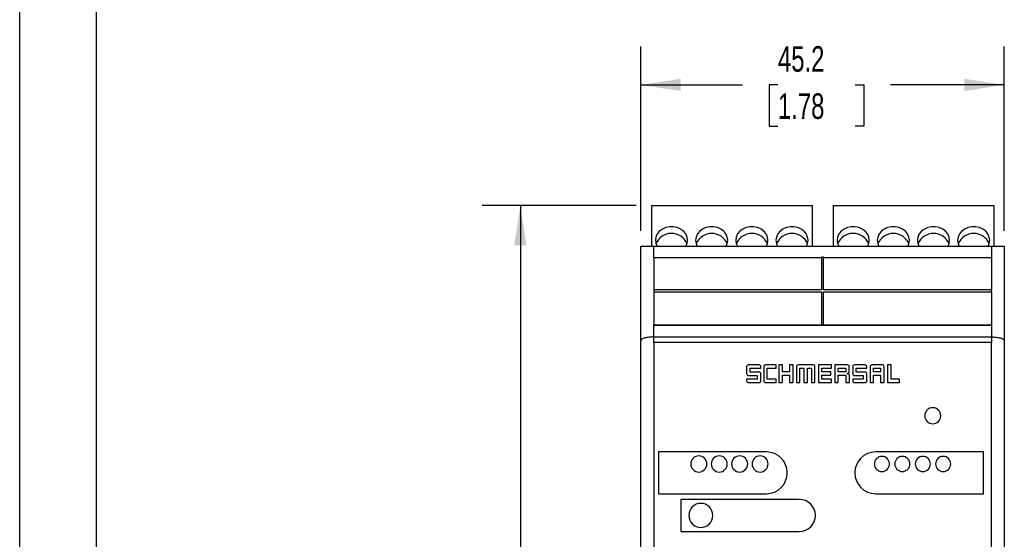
# Model space of a CAD drawing. Header units: millimetres. Extents: x 0 to 419, y 0 to 324.
# Tile 3 of 13: x 0 to 122, y 147 to 212. Entities that reach past the tile are written whole.
import ezdxf

# ---------------------------------------------------------------- set-up
doc = ezdxf.new("R2010")
doc.units = ezdxf.units.MM
doc.header["$LTSCALE"] = 1.5
doc.layers.add('DIMENSIONS', color=140, linetype='Continuous', lineweight=25)
doc.layers.add('TEXT', color=140, linetype='Continuous', lineweight=25)
doc.styles.add('SLDTEXTSTYLE0', font='TXT', dxfattribs={"width": 0.7})
doc.dimstyles.new('SLDDIMSTYLE0', dxfattribs={"dimtxt": 3.237012, "dimasz": 4.953, "dimexe": 0, "dimexo": 0.0625, "dimgap": 0.809253, "dimtad": 0, "dimtih": 1, "dimtoh": 1, "dimdec": 1, "dimrnd": 1e-09, "dimzin": 12, "dimdsep": 46, "dimtxsty": 'SLDTEXTSTYLE0', "dimsah": 1, "dimcen": 0.09, "dimadec": 0, "dimazin": 3, "dimtfac": 1, "dimtdec": 1, "dimtofl": 0, "dimtmove": 0, "dimatfit": 3, "dimfxl": 0, "dimfrac": 2, "dimtolj": 1, "dimtzin": 12, "dimarcsym": 0})

# ---------------------------------------------------------------- blocks, each defined once
blk = doc.blocks.new('_D')
at = {"layer": 'DIMENSIONS'}
for p, q in [((77.29, 185.64), (77.29, 208.54)), ((122.49, 185.64), (122.49, 208.54)), ((77.29, 203.78), (89.94, 203.78)), ((94.33, 203.78), (93.24, 203.78)), ((93.24, 203.78), (93.24, 198.64)), ((103.95, 203.78), (105.03, 203.78)), ((105.03, 203.78), (105.03, 198.64)), ((122.49, 203.78), (108.33, 203.78)), ((93.24, 198.64), (94.33, 198.64)), ((105.03, 198.64), (103.95, 198.64))]:
    blk.add_line(p, q, dxfattribs=at)
for points in [[(77.29, 203.78), (82.25, 203.02), (82.25, 204.54)], [(122.49, 203.78), (117.54, 204.54), (117.54, 203.02)]]:
    blk.add_solid(points, dxfattribs=at)
at = {"layer": 'DIMENSIONS', "char_height": 3.175, "attachment_point": 1, "style": 'SLDTEXTSTYLE0'}
for s, insert in [('45.2', (94.33, 208.6)), ('1.78', (94.33, 202.73))]:
    blk.add_mtext(s, dxfattribs=dict(at, insert=insert))
blk = doc.blocks.new('_D_1')
at = {"layer": 'DIMENSIONS'}
for p, q in [((76.69, 188.77), (57.52, 188.77)), ((62.29, 188.77), (62.29, 141.43)), ((57.48, 135.56), (56.39, 135.56)), ((56.39, 135.56), (56.39, 130.41)), ((67.1, 135.56), (68.18, 135.56)), ((68.18, 135.56), (68.18, 130.41)), ((56.39, 130.41), (57.48, 130.41)), ((68.18, 130.41), (67.1, 130.41)), ((62.29, 79.7), (62.29, 129.69)), ((76.69, 79.7), (57.52, 79.7))]:
    blk.add_line(p, q, dxfattribs=at)
for points in [[(62.29, 188.77), (61.53, 183.82), (63.05, 183.82)], [(62.29, 79.7), (63.05, 84.65), (61.53, 84.65)]]:
    blk.add_solid(points, dxfattribs=at)
at = {"layer": 'DIMENSIONS', "char_height": 3.175, "attachment_point": 1, "style": 'SLDTEXTSTYLE0'}
for s, insert in [('109.1', (56.13, 140.38)), ('4.29', (57.48, 134.51))]:
    blk.add_mtext(s, dxfattribs=dict(at, insert=insert))

msp = doc.modelspace()

# ---------------------------------------------------------------- linework, layer by layer
at = {"color": 7, "linetype": 'Continuous'}
msp.add_line((0, 323.85), (0, 0), dxfattribs=at)
for p, q in [((78.59, 188.78), (98.59, 188.78)), ((78.59, 188.78), (78.59, 188.77)), ((78.59, 188.77), (78.59, 183.73)), ((78.59, 188.77), (98.59, 188.77)), ((98.59, 188.78), (98.59, 188.77)), ((98.59, 188.77), (98.59, 183.73)), ((101.19, 188.78), (101.19, 188.77)), ((101.19, 188.78), (121.19, 188.78)), ((101.19, 188.77), (101.19, 183.73)), ((101.19, 188.77), (121.19, 188.77)), ((121.19, 188.78), (121.19, 188.77)), ((121.19, 188.77), (121.19, 183.73)), ((77.29, 171.96), (77.29, 183.73)), ((78.89, 183.73), (120.89, 183.73)), ((78.89, 182.33), (78.89, 183.73)), ((120.89, 183.73), (120.89, 182.33)), ((122.49, 183.73), (122.49, 171.96)), ((78.89, 182.33), (99.77, 182.33)), ((78.89, 182.33), (78.89, 178.27)), ((99.77, 182.36), (99.77, 178.27)), ((100.02, 182.36), (99.77, 182.36)), ((100.02, 178.27), (100.02, 182.36)), ((100.02, 182.33), (120.89, 182.33)), ((120.89, 182.33), (120.89, 178.27)), ((78.89, 178.27), (78.89, 178.06)), ((99.77, 178.27), (78.89, 178.27)), ((78.89, 178.06), (99.77, 178.06)), ((78.89, 178.03), (78.89, 178.06)), ((78.89, 178.03), (99.77, 178.03)), ((78.89, 178.03), (78.89, 173.95)), ((99.77, 178.06), (99.77, 173.97)), ((120.89, 178.27), (100.02, 178.27)), ((100.02, 178.06), (120.89, 178.06)), ((100.02, 173.97), (100.02, 178.06)), ((100.02, 178.03), (120.89, 178.03)), ((120.89, 178.06), (120.89, 178.27)), ((120.89, 178.03), (120.89, 178.06)), ((120.89, 178.03), (120.89, 173.95)), ((78.89, 173.95), (78.89, 173.89)), ((78.89, 173.95), (99.77, 173.95)), ((99.77, 173.97), (100.02, 173.97)), ((99.77, 173.95), (99.77, 173.97)), ((100.02, 173.95), (100.02, 173.97)), ((100.02, 173.95), (120.89, 173.95)), ((120.89, 173.95), (120.89, 173.89)), ((78.89, 172.43), (78.89, 173.89)), ((78.89, 173.89), (120.89, 173.89)), ((120.89, 173.89), (120.89, 172.43)), ((77.29, 96.51), (77.29, 171.96)), ((78.89, 171.73), (78.89, 172.43)), ((78.89, 172.43), (120.89, 172.43)), ((78.89, 171.73), (78.89, 96.73)), ((120.89, 171.73), (78.89, 171.73)), ((120.89, 172.43), (120.89, 171.73)), ((120.89, 96.73), (120.89, 171.73)), ((122.49, 171.96), (122.49, 96.51)), ((90.44, 168.74), (90.44, 167.85)), ((91.99, 168.96), (90.66, 168.96)), ((90.89, 168.06), (90.89, 168.53)), ((90.89, 168.53), (92.2, 168.53)), ((91.99, 168.06), (90.89, 168.06)), ((92.2, 168.53), (92.2, 168.74)), ((92.57, 168.74), (92.57, 168.07)), ((92.57, 168.07), (92.57, 166.98)), ((94.12, 168.95), (92.78, 168.95)), ((93.01, 167.19), (93.01, 168.54)), ((93.01, 168.54), (94.12, 168.54)), ((94.12, 168.54), (94.12, 168.95)), ((94.46, 168.95), (94.46, 166.76)), ((94.9, 168.95), (94.46, 168.95)), ((94.9, 168.09), (94.9, 168.95)), ((95.77, 168.09), (94.9, 168.09)), ((95.77, 168.95), (95.77, 168.09)), ((96.21, 168.95), (95.77, 168.95)), ((96.21, 166.76), (96.21, 168.95)), ((98.72, 168.95), (96.85, 168.95)), ((97.07, 168.54), (97.57, 168.54)), ((97.07, 166.76), (97.07, 168.54)), ((97.57, 168.54), (97.57, 166.76)), ((98.01, 168.54), (98.5, 168.54)), ((98.01, 166.76), (98.01, 168.54)), ((98.5, 168.54), (98.5, 166.76)), ((98.94, 166.76), (98.94, 168.75)), ((100.98, 168.95), (99.36, 168.95)), ((99.36, 168.95), (99.36, 166.76)), ((99.8, 168.54), (100.98, 168.54)), ((99.8, 168.09), (99.8, 168.54)), ((100.9, 168.09), (99.8, 168.09)), ((100.9, 167.67), (100.9, 168.09)), ((100.98, 168.54), (100.98, 168.95)), ((102.3, 168.95), (101.39, 168.95)), ((101.39, 168.95), (101.39, 166.76)), ((101.82, 168.54), (102.3, 168.54)), ((101.82, 168.09), (101.82, 168.54)), ((102.3, 168.09), (101.82, 168.09)), ((103, 168.95), (102.3, 168.95)), ((102.3, 168.54), (102.77, 168.54)), ((102.77, 168.09), (102.3, 168.09)), ((102.77, 168.54), (102.77, 168.09)), ((103.21, 168.09), (103.21, 168.74)), ((103.63, 168.74), (103.63, 167.85)), ((105.17, 168.95), (103.85, 168.95)), ((104.07, 168.06), (104.07, 168.53)), ((104.07, 168.53), (105.39, 168.53)), ((105.18, 168.06), (104.07, 168.06)), ((105.39, 168.53), (105.39, 168.74)), ((105.8, 168.74), (105.8, 166.76)), ((106.67, 168.95), (106.02, 168.95)), ((106.24, 168.54), (106.67, 168.54)), ((106.24, 168.09), (106.24, 168.54)), ((106.67, 168.09), (106.24, 168.09)), ((107.32, 168.95), (106.67, 168.95)), ((106.67, 168.54), (107.1, 168.54)), ((107.1, 168.09), (106.67, 168.09)), ((107.1, 168.54), (107.1, 168.09)), ((107.53, 166.76), (107.53, 168.75)), ((107.98, 168.96), (107.98, 166.77)), ((108.42, 168.96), (107.98, 168.96)), ((108.42, 167.16), (108.42, 168.96)), ((90.44, 167.19), (90.44, 166.98)), ((90.98, 167.19), (90.44, 167.19)), ((90.66, 167.63), (91.76, 167.63)), ((90.66, 166.76), (91.99, 166.76)), ((91.76, 167.19), (90.98, 167.19)), ((91.76, 167.63), (91.76, 167.19)), ((92.79, 166.76), (94.12, 166.76)), ((94.12, 167.19), (93.01, 167.19)), ((94.12, 166.76), (94.12, 167.19)), ((94.46, 166.76), (94.9, 166.76)), ((94.9, 167.67), (95.77, 167.67)), ((94.9, 166.76), (94.9, 167.67)), ((95.77, 167.67), (95.77, 166.76)), ((95.77, 166.76), (96.21, 166.76)), ((96.63, 166.76), (97.07, 166.76)), ((97.57, 166.76), (98.01, 166.76)), ((98.5, 166.76), (98.94, 166.76)), ((99.36, 166.76), (100.98, 166.76)), ((99.8, 167.67), (100.9, 167.67)), ((99.8, 167.19), (99.8, 167.67)), ((100.98, 167.19), (99.8, 167.19)), ((100.98, 166.76), (100.98, 167.19)), ((101.39, 166.76), (101.83, 166.76)), ((101.83, 167.67), (102.3, 167.67)), ((101.83, 166.76), (101.83, 167.67)), ((102.3, 167.67), (102.77, 167.67)), ((102.77, 167.67), (102.77, 166.76)), ((102.77, 166.76), (103.22, 166.76)), ((103.63, 167.19), (103.63, 166.97)), ((104.94, 167.19), (103.63, 167.19)), ((103.85, 167.63), (104.94, 167.63)), ((103.85, 166.76), (105.17, 166.76)), ((104.94, 167.63), (104.94, 167.19)), ((105.8, 166.76), (106.24, 166.76)), ((106.24, 167.67), (106.67, 167.67)), ((106.24, 166.76), (106.24, 167.67)), ((106.67, 167.67), (107.1, 167.67)), ((107.1, 167.67), (107.1, 166.76)), ((107.1, 166.76), (107.53, 166.76)), ((107.98, 166.77), (109.44, 166.77)), ((109.44, 167.16), (108.42, 167.16)), ((109.44, 166.77), (109.44, 167.16)), ((79.49, 158.13), (79.49, 152.93)), ((92.89, 158.13), (79.49, 158.13)), ((119.89, 158.13), (106.49, 158.13)), ((119.89, 152.93), (119.89, 158.13)), ((79.49, 152.93), (92.89, 152.93)), ((82.24, 152.23), (82.24, 148.23)), ((96.99, 152.23), (82.24, 152.23)), ((106.49, 152.93), (119.89, 152.93)), ((82.24, 148.23), (96.99, 148.23))]:
    msp.add_line(p, q)
at = {"flags": 128}
for points in [[(83.09, 184.46), (83.03, 184.86), (82.86, 185.24), (82.59, 185.58), (82.23, 185.84), (81.8, 186.03), (81.33, 186.13), (80.85, 186.13), (80.38, 186.03), (79.96, 185.84), (79.6, 185.58), (79.32, 185.24), (79.15, 184.86), (79.09, 184.46)], [(88.09, 184.46), (88.03, 184.86), (87.86, 185.24), (87.59, 185.58), (87.23, 185.84), (86.8, 186.03), (86.33, 186.13), (85.85, 186.13), (85.38, 186.03), (84.96, 185.84), (84.6, 185.58), (84.32, 185.24), (84.15, 184.86), (84.09, 184.46)], [(93.09, 184.46), (93.03, 184.86), (92.86, 185.24), (92.59, 185.58), (92.23, 185.84), (91.8, 186.03), (91.33, 186.13), (90.85, 186.13), (90.38, 186.03), (89.96, 185.84), (89.6, 185.58), (89.32, 185.24), (89.15, 184.86), (89.09, 184.46)], [(98.09, 184.46), (98.03, 184.86), (97.86, 185.24), (97.59, 185.58), (97.23, 185.84), (96.8, 186.03), (96.33, 186.13), (95.85, 186.13), (95.38, 186.03), (94.96, 185.84), (94.6, 185.58), (94.32, 185.24), (94.15, 184.86), (94.09, 184.46)], [(105.69, 184.46), (105.63, 184.86), (105.46, 185.24), (105.19, 185.58), (104.83, 185.84), (104.4, 186.03), (103.93, 186.13), (103.45, 186.13), (102.98, 186.03), (102.56, 185.84), (102.2, 185.58), (101.92, 185.24), (101.75, 184.86), (101.69, 184.46)], [(110.69, 184.46), (110.63, 184.86), (110.46, 185.24), (110.19, 185.58), (109.83, 185.84), (109.4, 186.03), (108.93, 186.13), (108.45, 186.13), (107.98, 186.03), (107.56, 185.84), (107.2, 185.58), (106.92, 185.24), (106.75, 184.86), (106.69, 184.46)], [(115.69, 184.46), (115.63, 184.86), (115.46, 185.24), (115.19, 185.58), (114.83, 185.84), (114.4, 186.03), (113.93, 186.13), (113.45, 186.13), (112.98, 186.03), (112.56, 185.84), (112.2, 185.58), (111.92, 185.24), (111.75, 184.86), (111.69, 184.46)], [(120.69, 184.46), (120.63, 184.86), (120.46, 185.24), (120.19, 185.58), (119.83, 185.84), (119.4, 186.03), (118.93, 186.13), (118.45, 186.13), (117.98, 186.03), (117.56, 185.84), (117.2, 185.58), (116.92, 185.24), (116.75, 184.86), (116.69, 184.46)], [(79.09, 184.46), (79.15, 184.06), (79.29, 183.73)], [(82.89, 183.73), (83.03, 184.06), (83.09, 184.46)], [(84.09, 184.46), (84.15, 184.06), (84.29, 183.73)], [(87.89, 183.73), (88.03, 184.06), (88.09, 184.46)], [(89.09, 184.46), (89.15, 184.06), (89.29, 183.73)], [(92.89, 183.73), (93.03, 184.06), (93.09, 184.46)], [(94.09, 184.46), (94.15, 184.06), (94.29, 183.73)], [(97.89, 183.73), (98.03, 184.06), (98.09, 184.46)], [(101.69, 184.46), (101.75, 184.06), (101.89, 183.73)], [(105.49, 183.73), (105.63, 184.06), (105.69, 184.46)], [(106.69, 184.46), (106.75, 184.06), (106.89, 183.73)], [(110.49, 183.73), (110.63, 184.06), (110.69, 184.46)], [(111.69, 184.46), (111.75, 184.06), (111.89, 183.73)], [(115.49, 183.73), (115.63, 184.06), (115.69, 184.46)], [(116.69, 184.46), (116.75, 184.06), (116.89, 183.73)], [(120.49, 183.73), (120.63, 184.06), (120.69, 184.46)]]:
    msp.add_lwpolyline(points, dxfattribs=at)
for centre, radius, start, end in [((81.09, 183.21), 2.1, 23.0007, 156.9993), ((86.09, 183.21), 2.1, 23.0007, 156.9993), ((91.09, 183.21), 2.1, 23.0007, 156.9993), ((96.09, 183.21), 2.1, 23.0007, 156.9993), ((103.69, 183.21), 2.1, 23.0007, 156.9993), ((108.69, 183.21), 2.1, 23.0007, 156.9993), ((113.69, 183.21), 2.1, 23.0007, 156.9993), ((118.69, 183.21), 2.1, 23.0007, 156.9993), ((113.59, 162.63), 1, 0, 180), ((113.59, 162.63), 1, 180, 0), ((92.89, 155.53), 2.6, 0, 90), ((106.49, 155.53), 2.6, 90, 180), ((84.49, 156.63), 1, 0, 180), ((87.03, 156.63), 1, 0, 180), ((89.57, 156.63), 1, 0, 180), ((92.11, 156.63), 1, 0, 180), ((107.27, 156.63), 0.944, 0, 180), ((109.81, 156.63), 0.944, 0, 180), ((112.35, 156.63), 0.944, 0, 180), ((114.89, 156.63), 0.944, 0, 180), ((84.49, 156.63), 1, 180, 0), ((87.03, 156.63), 1, 180, 0), ((89.57, 156.63), 1, 180, 0), ((92.11, 156.63), 1, 180, 0), ((107.27, 156.63), 0.944, 180, 0), ((109.81, 156.63), 0.944, 180, 0), ((112.35, 156.63), 0.944, 180, 0), ((114.89, 156.63), 0.944, 180, 0), ((92.89, 155.53), 2.6, 270, 0), ((106.49, 155.53), 2.6, 180, 270), ((96.99, 150.23), 2, 0, 90), ((84.74, 150.23), 1.5, 0, 180), ((84.74, 150.23), 1.5, 180, 0), ((96.99, 150.23), 2, 270, 0)]:
    msp.add_arc(centre, radius, start, end)
for points, knots in [([(77.29, 183.73), (77.29, 183.73), (77.3, 183.73), (77.31, 183.73), (77.34, 183.73), (77.37, 183.73), (77.44, 183.73), (77.55, 183.73), (77.73, 183.73), (77.94, 183.73), (78.18, 183.73), (78.42, 183.73), (78.65, 183.73), (78.81, 183.73), (78.89, 183.73)], [0, 0, 0, 0, 0.055988, 0.111392, 0.166471, 0.221487, 0.276706, 0.395641, 0.511573, 0.626722, 0.738026, 0.826937, 0.91337, 1, 1, 1, 1]), ([(120.89, 183.73), (120.93, 183.73), (121.01, 183.73), (121.13, 183.73), (121.25, 183.73), (121.36, 183.73), (121.47, 183.73), (121.64, 183.73), (121.84, 183.73), (122.06, 183.73), (122.24, 183.73), (122.36, 183.73), (122.44, 183.73), (122.48, 183.73), (122.49, 183.73), (122.49, 183.73)], [0, 0, 0, 0, 0.043491, 0.086617, 0.129715, 0.173122, 0.217169, 0.262173, 0.373274, 0.488594, 0.604327, 0.723427, 0.815201, 0.906985, 1, 1, 1, 1]), ([(78.89, 172.43), (78.69, 172.43), (78.48, 172.42), (78.1, 172.38), (77.93, 172.34), (77.63, 172.26), (77.5, 172.2), (77.34, 172.09), (77.29, 172.02), (77.29, 171.96)], [0, 0, 0, 0, 0.25, 0.25, 0.5, 0.5, 0.75, 0.75, 1, 1, 1, 1]), ([(120.89, 172.43), (121.1, 172.43), (121.3, 172.42), (121.68, 172.38), (121.86, 172.34), (122.16, 172.26), (122.28, 172.2), (122.45, 172.09), (122.49, 172.02), (122.49, 171.96)], [0, 0, 0, 0, 0.25, 0.25, 0.5, 0.5, 0.75, 0.75, 1, 1, 1, 1]), ([(90.66, 168.96), (90.61, 168.96), (90.55, 168.93), (90.47, 168.86), (90.44, 168.8), (90.44, 168.74)], [0, 0, 0, 0, 0.5, 0.5, 1, 1, 1, 1]), ([(90.44, 167.85), (90.44, 167.79), (90.47, 167.74), (90.55, 167.66), (90.61, 167.63), (90.66, 167.63)], [0, 0, 0, 0, 0.5, 0.5, 1, 1, 1, 1]), ([(92.2, 168.74), (92.2, 168.8), (92.18, 168.86), (92.1, 168.93), (92.04, 168.96), (91.99, 168.96)], [0, 0, 0, 0, 0.5, 0.5, 1, 1, 1, 1]), ([(92.2, 167.85), (92.2, 167.9), (92.18, 167.95), (92.1, 168.03), (92.05, 168.06), (91.99, 168.06)], [0, 0, 0, 0, 0.5, 0.5, 1, 1, 1, 1]), ([(92.78, 168.95), (92.73, 168.95), (92.67, 168.93), (92.59, 168.86), (92.57, 168.8), (92.57, 168.74)], [0, 0, 0, 0, 0.5, 0.5, 1, 1, 1, 1]), ([(96.85, 168.95), (96.8, 168.95), (96.74, 168.93), (96.66, 168.86), (96.63, 168.8), (96.63, 168.74)], [0, 0, 0, 0, 0.5, 0.5, 1, 1, 1, 1]), ([(98.94, 168.75), (98.94, 168.8), (98.91, 168.86), (98.83, 168.94), (98.77, 168.95), (98.72, 168.95)], [0, 0, 0, 0, 0.5, 0.5, 1, 1, 1, 1]), ([(102.92, 167.88), (102.95, 167.88), (102.98, 167.89), (103.05, 167.91), (103.08, 167.92), (103.13, 167.95), (103.16, 167.97), (103.2, 168.02), (103.21, 168.06), (103.21, 168.09)], [0, 0, 0, 0, 0.25, 0.25, 0.5, 0.5, 0.75, 0.75, 1, 1, 1, 1]), ([(103.22, 167.67), (103.22, 167.7), (103.2, 167.74), (103.16, 167.79), (103.13, 167.81), (103.08, 167.84), (103.04, 167.85), (102.98, 167.87), (102.95, 167.87), (102.92, 167.88)], [0, 0, 0, 0, 0.25, 0.25, 0.5, 0.5, 0.75, 0.75, 1, 1, 1, 1]), ([(103.21, 168.74), (103.21, 168.8), (103.19, 168.85), (103.11, 168.93), (103.05, 168.95), (103, 168.95)], [0, 0, 0, 0, 0.5, 0.5, 1, 1, 1, 1]), ([(103.85, 168.95), (103.79, 168.95), (103.74, 168.93), (103.65, 168.86), (103.63, 168.8), (103.63, 168.74)], [0, 0, 0, 0, 0.5, 0.5, 1, 1, 1, 1]), ([(103.63, 167.85), (103.63, 167.79), (103.65, 167.74), (103.73, 167.66), (103.79, 167.63), (103.85, 167.63)], [0, 0, 0, 0, 0.5, 0.5, 1, 1, 1, 1]), ([(105.39, 168.74), (105.39, 168.8), (105.36, 168.86), (105.28, 168.93), (105.22, 168.95), (105.17, 168.95)], [0, 0, 0, 0, 0.5, 0.5, 1, 1, 1, 1]), ([(105.39, 167.85), (105.39, 167.9), (105.36, 167.95), (105.29, 168.03), (105.23, 168.06), (105.18, 168.06)], [0, 0, 0, 0, 0.5, 0.5, 1, 1, 1, 1]), ([(106.02, 168.95), (105.97, 168.95), (105.91, 168.93), (105.83, 168.86), (105.8, 168.8), (105.8, 168.74)], [0, 0, 0, 0, 0.5, 0.5, 1, 1, 1, 1]), ([(107.53, 168.75), (107.53, 168.8), (107.51, 168.86), (107.43, 168.94), (107.37, 168.95), (107.32, 168.95)], [0, 0, 0, 0, 0.5, 0.5, 1, 1, 1, 1]), ([(90.44, 166.98), (90.44, 166.92), (90.47, 166.86), (90.55, 166.79), (90.61, 166.76), (90.66, 166.76)], [0, 0, 0, 0, 0.5, 0.5, 1, 1, 1, 1]), ([(91.99, 166.76), (92.04, 166.76), (92.1, 166.79), (92.18, 166.86), (92.2, 166.92), (92.2, 166.98)], [0, 0, 0, 0, 0.5, 0.5, 1, 1, 1, 1]), ([(92.57, 166.98), (92.57, 166.92), (92.59, 166.87), (92.67, 166.79), (92.73, 166.76), (92.79, 166.76)], [0, 0, 0, 0, 0.5, 0.5, 1, 1, 1, 1]), ([(103.63, 166.97), (103.63, 166.92), (103.65, 166.86), (103.74, 166.79), (103.79, 166.76), (103.85, 166.76)], [0, 0, 0, 0, 0.5, 0.5, 1, 1, 1, 1]), ([(105.17, 166.76), (105.22, 166.76), (105.28, 166.79), (105.36, 166.86), (105.39, 166.92), (105.39, 166.97)], [0, 0, 0, 0, 0.5, 0.5, 1, 1, 1, 1])]:
    msp.add_open_spline(points, degree=3, knots=knots)
for points in [[(92.2, 166.98), (92.2, 167.27), (92.2, 167.56), (92.2, 167.85)], [(96.63, 168.74), (96.63, 168.08), (96.63, 167.42), (96.63, 166.76)], [(105.39, 166.97), (105.39, 167.27), (105.39, 167.56), (105.39, 167.85)], [(103.22, 166.76), (103.22, 167.07), (103.22, 167.37), (103.22, 167.67)]]:
    msp.add_open_spline(points, degree=3)
at = {"layer": 'TEXT'}
msp.add_line((9.52, 314.32), (9.52, 9.52), dxfattribs=at)

# ---------------------------------------------------------------- dimensions: what is measured, and where the dimension line sits
at = {"layer": 'DIMENSIONS'}
for base, p1, p2, angle, picture, middle in [((122.49, 203.78), (77.29, 183.73), (122.49, 183.73), 0, '_D', (99.14, 203.78)), ((62.29, 79.7), (78.59, 188.77), (78.59, 79.7), 90, '_D_1', (62.29, 135.56))]:
    dim = msp.add_linear_dim(base=base, p1=p1, p2=p2, angle=angle, dimstyle='SLDDIMSTYLE0', dxfattribs=at)
    dim.commit()
    dim.dimension.update_dxf_attribs({"geometry": picture, "text_midpoint": middle, "dimtype": 160})

doc.saveas('drawing.dxf')
